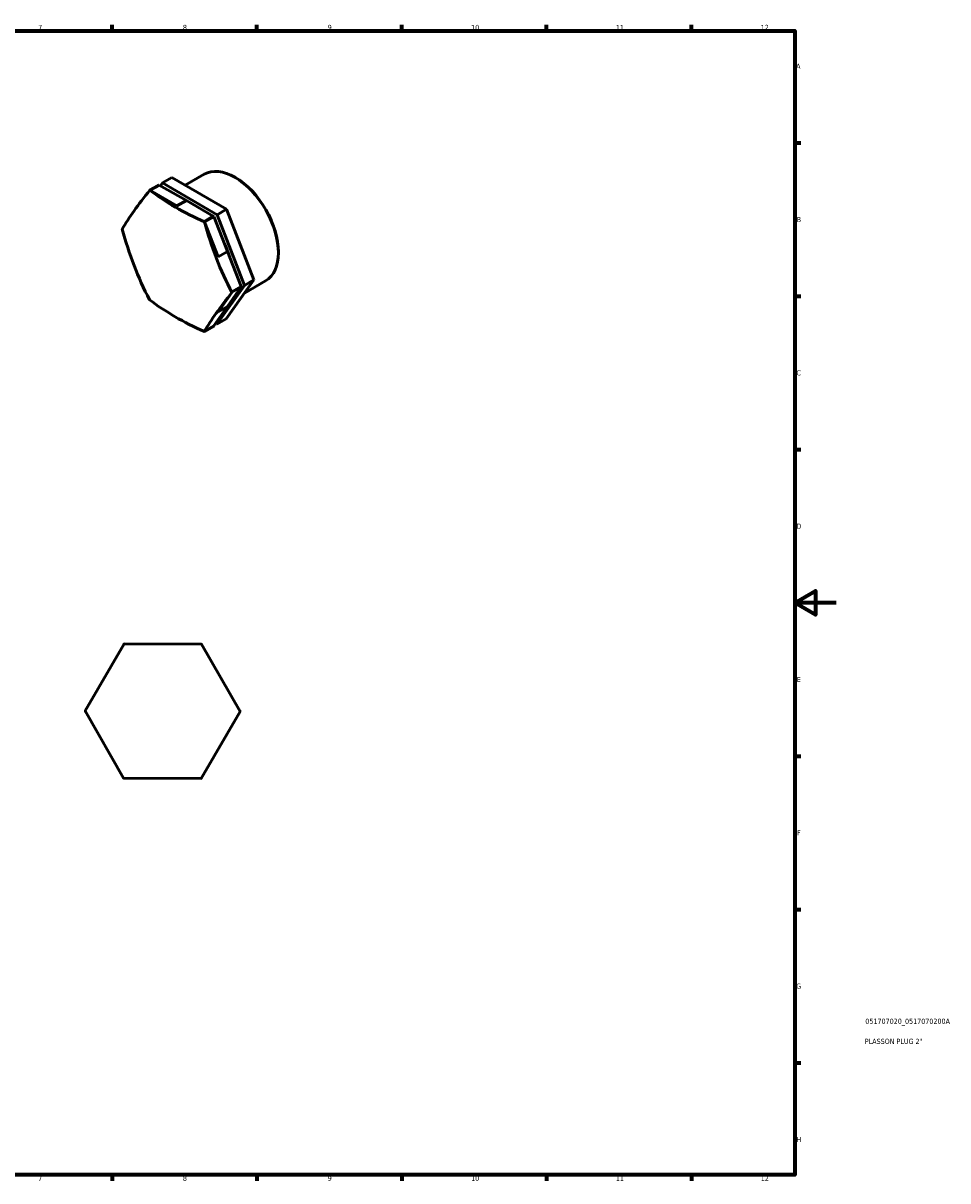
# Model space of a CAD drawing. Header units: millimetres. Extents: x 0 to 895, y 0 to 594.
# Tile 3 of 3: x 448 to 895, y 17 to 578. Entities that reach past the tile are written whole.
import ezdxf

# ---------------------------------------------------------------- set-up
doc = ezdxf.new("R2010")
doc.units = ezdxf.units.MM
for name, color, linetype, lineweight in [('Border (ISO)', 7, 'Continuous', 70), ('Title (ISO)', 7, 'Continuous', 50), ('Visible (ISO)', 7, 'Continuous', 50)]:
    doc.layers.add(name, color=color, linetype=linetype, lineweight=lineweight)
doc.styles.add('Note Text (ISO)', font='tahoma.ttf')

# ---------------------------------------------------------------- blocks, each defined once
blk = doc.blocks.new('Borders Default Border')
at = {"layer": 'Border (ISO)'}
for p, q in [((490.58, 574), (490.58, 576.9)), ((560.67, 574), (560.67, 576.9)), ((630.75, 574), (630.75, 576.9)), ((700.83, 574), (700.83, 576.9)), ((770.92, 574), (770.92, 576.9)), ((821, 519.75), (823.9, 519.75)), ((821, 445.5), (823.9, 445.5)), ((821, 371.25), (823.9, 371.25)), ((821, 222.75), (823.9, 222.75)), ((821, 148.5), (823.9, 148.5)), ((821, 74.25), (823.9, 74.25)), ((490.58, 20), (490.58, 17.1)), ((560.67, 20), (560.67, 17.1)), ((630.75, 20), (630.75, 17.1)), ((700.83, 20), (700.83, 17.1)), ((770.92, 20), (770.92, 17.1))]:
    blk.add_line(p, q, dxfattribs=at)
at = {"layer": 'Border (ISO)', "flags": 128}
for points in [[(20, 20), (20, 574), (821, 574), (821, 20), (20, 20)], [(841, 297), (821, 297), (831, 302.77), (831, 291.23), (821, 297)]]:
    blk.add_lwpolyline(points, dxfattribs=at)
at = {"layer": 'Border (ISO)', "color": 232, "true_color": 0xca0064, "char_height": 2.5, "attachment_point": 7, "style": 'Note Text (ISO)'}
for s, insert in [('7', (454.77, 574.4)), ('8', (524.81, 574.34)), ('9', (594.88, 574.35)), ('10', (664.29, 574.35)), ('11', (734.37, 574.4)), ('12', (804.46, 574.4)), ('A', (821.59, 555.62)), ('B', (821.89, 481.37)), ('C', (821.73, 407.08)), ('D', (821.73, 332.88)), ('E', (821.94, 258.63)), ('F', (822, 184.38)), ('G', (821.61, 110.08)), ('H', (821.74, 35.88)), ('7', (454.77, 17.1)), ('8', (524.81, 17.04)), ('9', (594.88, 17.05)), ('10', (664.29, 17.05)), ('11', (734.37, 17.1)), ('12', (804.46, 17.1))]:
    blk.add_mtext(s, dxfattribs=dict(at, insert=insert))
blk = doc.blocks.new('Title Blocks ISO')
at = {"layer": 'Title (ISO)', "color": 232, "true_color": 0xca0064, "style": 'Note Text (ISO)'}
for tag, p in [('PART_NUMBER_001', (34.08, 73.13)), ('DESCRIPTION_001', (33.84, 63.4))]:
    blk.add_attdef(tag, p, '', height=2.5, dxfattribs=at)

msp = doc.modelspace()

# ---------------------------------------------------------------- linework, layer by layer
at = {"layer": 'Visible (ISO)'}
for p, q in [((513.114, 499.431), (508.568, 496.814)), ((508.569, 496.813), (513.115, 499.431)), ((513.27, 499.342), (508.861, 496.803)), ((513.115, 499.431), (513.114, 499.431)), ((526.499, 491.834), (513.27, 499.342)), ((513.911, 498.979), (514.864, 500.326)), ((519.41, 502.944), (514.864, 500.326)), ((514.864, 500.326), (541.4, 484.949)), ((545.946, 487.567), (519.41, 502.944)), ((525.833, 499.222), (535.091, 504.554)), ((550.364, 502.861), (550.047, 503.045)), ((508.567, 496.813), (508.568, 496.814)), ((508.568, 496.814), (508.569, 496.813)), ((508.805, 496.835), (521.954, 489.216)), ((521.954, 489.216), (526.499, 491.834)), ((526.499, 491.834), (539.513, 484.293)), ((539.648, 484.37), (535.102, 481.753)), ((539.649, 484.37), (535.104, 481.752)), ((535.104, 481.75), (539.65, 484.368)), ((539.729, 484.168), (535.183, 481.55)), ((539.516, 484.291), (539.729, 484.168)), ((539.649, 484.37), (539.648, 484.37)), ((539.65, 484.368), (539.649, 484.37)), ((546.425, 467.12), (539.729, 484.168)), ((545.946, 487.567), (541.4, 484.949)), ((541.4, 484.949), (554.597, 450.732)), ((559.142, 453.35), (545.946, 487.567)), ((495.464, 477.681), (495.465, 477.682)), ((495.465, 477.679), (495.464, 477.681)), ((495.465, 477.682), (495.536, 477.723)), ((495.537, 477.72), (495.465, 477.679)), ((535.102, 481.753), (535.104, 481.752)), ((535.104, 481.752), (535.104, 481.75)), ((535.183, 481.55), (535.338, 481.46)), ((535.34, 481.457), (541.879, 464.502)), ((541.879, 464.502), (546.425, 467.12)), ((546.425, 467.12), (552.981, 450.119)), ((571.043, 466.953), (571.043, 466.586)), ((554.597, 450.732), (541.257, 431.892)), ((545.803, 434.509), (559.142, 453.35)), ((546.471, 440.523), (553.004, 450.062)), ((553.004, 450.062), (548.458, 447.444)), ((553.08, 450.176), (548.535, 447.559)), ((553.081, 450.175), (548.535, 447.557)), ((548.535, 447.556), (553.08, 450.174)), ((552.982, 450.117), (553.004, 450.062)), ((553.081, 450.175), (553.08, 450.176)), ((553.08, 450.174), (553.081, 450.175)), ((559.142, 453.35), (554.597, 450.732)), ((554.674, 447.038), (564.841, 452.893)), ((508.895, 443.487), (508.98, 443.536)), ((508.896, 443.486), (508.895, 443.487)), ((508.897, 443.485), (508.896, 443.486)), ((508.983, 443.534), (508.897, 443.485)), ((548.535, 447.241), (541.925, 437.905)), ((548.458, 447.444), (548.535, 447.244)), ((548.535, 447.559), (548.535, 447.557)), ((548.535, 447.557), (548.535, 447.556)), ((546.471, 440.523), (539.82, 431.13)), ((541.925, 437.905), (546.471, 440.523)), ((541.257, 431.892), (540.621, 432.26)), ((545.803, 434.509), (541.257, 431.892)), ((535.275, 428.513), (535.197, 428.402)), ((539.82, 431.13), (535.275, 428.513)), ((535.43, 428.425), (539.976, 431.042)), ((535.431, 428.424), (535.43, 428.425)), ((539.977, 431.041), (535.431, 428.424)), ((535.432, 428.425), (535.431, 428.424)), ((539.978, 431.042), (535.432, 428.425)), ((539.977, 431.041), (539.978, 431.042)), ((477.465, 244.679), (496.328, 277.117)), ((495.995, 276.924), (495.996, 276.926)), ((495.996, 276.926), (495.998, 276.926)), ((496.328, 277.117), (496.329, 277.119)), ((496.329, 277.119), (496.331, 277.119)), ((496.331, 277.119), (533.855, 277.002)), ((533.521, 277.193), (533.523, 277.193)), ((533.523, 277.193), (533.524, 277.192)), ((533.855, 277.002), (533.857, 277.002)), ((533.857, 277.002), (533.858, 277)), ((533.858, 277), (552.518, 244.445)), ((477.464, 244.678), (477.465, 244.679)), ((477.465, 244.676), (477.464, 244.678)), ((496.125, 212.121), (477.465, 244.676)), ((477.465, 244.293), (477.465, 244.294)), ((477.465, 244.291), (477.465, 244.293)), ((552.518, 244.442), (533.655, 212.004)), ((552.517, 244.83), (552.518, 244.828)), ((552.518, 244.828), (552.517, 244.827)), ((552.518, 244.445), (552.519, 244.443)), ((552.519, 244.443), (552.518, 244.442)), ((496.126, 212.119), (496.125, 212.121)), ((496.128, 212.119), (496.126, 212.119)), ((533.652, 212.002), (496.128, 212.119)), ((496.46, 211.927), (496.459, 211.929)), ((496.462, 211.927), (496.46, 211.927)), ((533.654, 212.002), (533.652, 212.002)), ((533.655, 212.004), (533.654, 212.002)), ((533.987, 212.195), (533.985, 212.195)), ((533.988, 212.197), (533.987, 212.195))]:
    msp.add_line(p, q, dxfattribs=at)
for start, end in [(120.40627, 120.41132), (119.81851, 119.82356), (60.40627, 60.41132), (59.81851, 59.82356), (179.81851, 179.82356), (180.40627, 180.41132), (0.40627, 0.41132), (359.81851, 359.82356), (239.81851, 239.82356), (240.40627, 240.41132), (299.81851, 299.82356), (300.40627, 300.41132)]:
    msp.add_arc((514.991, 244.56), 37.527, start, end, dxfattribs=at)
for centre, major_axis, ratio, start_param, end_param in [((549.966, 478.723), (-14.875, 25.83), 0.5780931, 3.1415927, 6.2831853), ((550.284, 478.907), (-14.65, 25.44), 0.5780931, 3.9289245, 5.4958534), ((599.945, 543.742), (-108.943, -87.279), 0.2102509, 5.5156895, 5.7853156), ((522, 462.619), (-18.727, 32.52), 0.5780931, 6.0304104, 6.0304985), ((522, 462.619), (-18.727, 32.52), 0.5780931, 6.0201521, 6.0202402), ((619.883, 545.473), (-139.592, 0.378), 0.5776645, 0.6521457, 0.9217718), ((522, 462.619), (18.727, -32.52), 0.5780931, 3.925757, 3.9258451), ((599.873, 517.213), (12.079, -139.069), 0.7879154, 4.929263, 5.1988891), ((522, 462.619), (-18.727, 32.52), 0.5780931, 0.7944226, 0.7945108), ((522, 462.619), (18.727, -32.52), 0.5780931, 1.8416201, 1.8417083), ((522, 462.619), (-18.727, 32.52), 0.5780931, 4.9729545, 4.9730427), ((639.749, 520.676), (-12.079, 139.069), 0.7879154, 1.7876703, 2.0572964), ((528.061, 466.109), (14.875, -25.83), 0.5780931, 1.1841448, 1.4438616), ((522, 462.619), (18.727, -32.52), 0.5780931, 4.9729545, 4.9730427), ((619.739, 492.416), (139.592, -0.378), 0.5776645, 3.7937383, 4.0633644), ((522, 462.619), (-18.727, 32.52), 0.5780931, 1.8416201, 1.8417083), ((639.677, 494.147), (108.943, 87.279), 0.2102509, 2.3740968, 2.6437229), ((522, 462.619), (18.727, -32.52), 0.5780931, 0.7944226, 0.7945108), ((522, 462.619), (-18.727, 32.52), 0.5780931, 3.925757, 3.9258451), ((522, 462.619), (18.727, -32.52), 0.5780931, 6.0201521, 6.0202402), ((522, 462.619), (18.727, -32.52), 0.5780931, 6.0304104, 6.0304985), ((526.545, 465.236), (18.727, -32.52), 0.5780931, 6.0304104, 6.0304985)]:
    msp.add_ellipse(centre, major_axis=major_axis, ratio=ratio, start_param=start_param, end_param=end_param, dxfattribs=at)

# ---------------------------------------------------------------- block references
msp.add_blockref('Borders Default Border', (0, 0))
msp.add_blockref('Title Blocks ISO', (821, 20)).add_auto_attribs({'PART_NUMBER_001': '051707020_0517070200A', 'DESCRIPTION_001': 'PLASSON PLUG 2"'})

doc.saveas('drawing.dxf')
